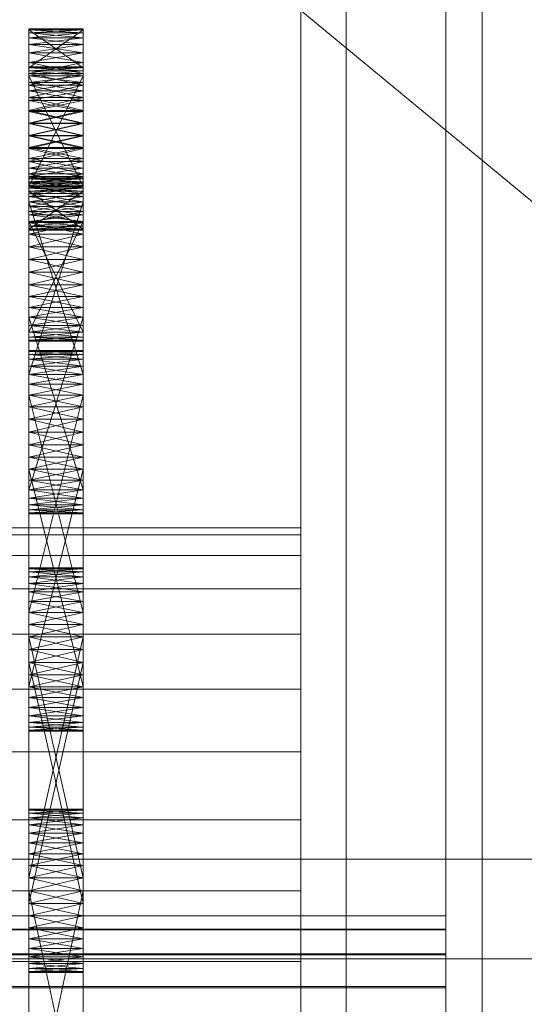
# Model space of a CAD drawing. Header units: millimetres. Extents: x -2233 to 65662, y -50530 to 6847.
# Tile 204 of 256: x 1449 to 1505, y -34366 to -34258. Entities that reach past the tile are written whole.
import ezdxf

# ---------------------------------------------------------------- set-up
doc = ezdxf.new("R2010")
doc.units = ezdxf.units.MM
for name, color, linetype, lineweight in [('COTAS_O', 1, 'Continuous', 0), ('frontal_C03', 7, 'Continuous', 0), ('frontal_secador', 7, 'Continuous', 0), ('frontal_tolva', 7, 'Continuous', 0)]:
    doc.layers.add(name, color=color, linetype=linetype, lineweight=lineweight)
doc.dimstyles.new('R19_100', dxfattribs={"dimtxt": 250, "dimasz": 150, "dimexe": 150, "dimexo": 80, "dimgap": 100, "dimtad": 1, "dimtih": 1, "dimtoh": 1, "dimdsep": 46, "dimcen": 0.09, "dimadec": 0, "dimazin": 0, "dimtfac": 1, "dimtdec": 4, "dimtofl": 0, "dimtmove": 0, "dimatfit": 3, "dimfxl": 1, "dimtolj": 1, "dimtzin": 0, "dimarcsym": 0})

# ---------------------------------------------------------------- blocks, each defined once
blk = doc.blocks.new('DIM_R32_39')
at = {"layer": 'COTAS_O'}
for p, q in [((-1725, -33700), (-1575, -33655)), ((1725, -33700), (1575, -33655)), ((-1725, -34400), (-1725, -33700)), ((-1725, -33700), (1725, -33700)), ((-1725, -33700), (-1575, -33745)), ((1725, -33700), (1575, -33745)), ((1725, -34400), (1725, -33700))]:
    blk.add_line(p, q, dxfattribs=at)
blk.add_text('3450 O', height=250, dxfattribs=at).set_placement((0, -33600))

msp = doc.modelspace()

# ---------------------------------------------------------------- linework, layer by layer
at = {"layer": 'frontal_C03'}
for p, q in [((1496, -35048.843), (1496, -32401.175)), ((1500, -32401.175), (1500, -35048.843)), ((1500, -35052.771), (1500, -32405.103)), ((1500, -32888.298), (1500, -35535.966)), ((1496, -32892.227), (1496, -35539.895)), ((1500, -35539.895), (1500, -32892.227)), ((1485, -35988), (1485, -33145.961)), ((1485, -35988), (1485, -33824.561)), ((1496, -34356.248), (-1496, -34356.248)), ((1496, -34356.275), (-1496, -34356.275)), ((1496, -34357.716), (1496, -34356.248)), ((1496, -34356.248), (1496, -34356.275)), ((1496, -34356.275), (1496, -34357.792)), ((1496, -34357.716), (-1496, -34357.716)), ((1496, -34357.792), (-1496, -34357.792)), ((1496, -34360.456), (1496, -34357.716)), ((1496, -34357.792), (1496, -34360.57)), ((1496, -34360.456), (-1496, -34360.456)), ((1496, -34360.57), (-1496, -34360.57)), ((1496, -34364.05), (1496, -34360.456)), ((1496, -34360.57), (1496, -34364.185)), ((1496, -34364.05), (-1496, -34364.05)), ((-1496, -34364.185), (1496, -34364.185)), ((1496, -34367.952), (1496, -34364.05)), ((1496, -34364.185), (1496, -34368.087))]:
    msp.add_line(p, q, dxfattribs=at)
at = {"layer": 'frontal_secador'}
for p, q in [((1480, -34218.5), (1480, -34479)), ((1480, -34474.82), (1480, -34218.5)), ((1480, -34450.5), (1480, -34237.12)), ((1480, -34474.82), (1480, -34237.12)), ((1480, -34242.82), (1480, -34457.72)), ((1480, -34242.82), (1480, -34479)), ((1480, -34450.5), (1480, -34249.28)), ((1480, -34256.5), (1480, -34457.72)), ((1480, -34450.5), (1480, -34256.5)), ((1715, -34450.5), (1480, -34256.5)), ((1450, -34258.5), (1450, -34262.82)), ((1450, -34258.611), (1450, -34258.5)), ((1450, -34258.941), (1450, -34258.5)), ((1450, -34258.5), (1450, -34263.69)), ((1450, -34260.219), (1450, -34258.5)), ((1456, -34258.611), (1450, -34258.5)), ((1456, -34258.5), (1450, -34258.5)), ((1456, -34258.5), (1450, -34258.611)), ((1450, -34262.82), (1450, -34258.611)), ((1450, -34258.611), (1450, -34258.941)), ((1456, -34262.82), (1450, -34258.611)), ((1456, -34258.611), (1450, -34258.611)), ((1456, -34258.611), (1450, -34258.941)), ((1450, -34258.611), (1450, -34259.481)), ((1450, -34263.15), (1450, -34258.611)), ((1450, -34258.611), (1450, -34261.136)), ((1450, -34258.611), (1450, -34266.092)), ((1450, -34266.419), (1450, -34258.611)), ((1450, -34258.611), (1450, -34275.519)), ((1450, -34276.999), (1450, -34258.611)), ((1456, -34258.941), (1450, -34258.611)), ((1456, -34258.611), (1450, -34262.82)), ((1450, -34260.219), (1450, -34258.941)), ((1450, -34258.941), (1450, -34259.481)), ((1456, -34258.941), (1450, -34258.941)), ((1456, -34258.941), (1450, -34259.481)), ((1456, -34259.481), (1450, -34258.941)), ((1456, -34262.82), (1456, -34258.5)), ((1456, -34258.5), (1456, -34258.611)), ((1456, -34258.5), (1456, -34258.941)), ((1456, -34263.69), (1456, -34258.5)), ((1456, -34258.5), (1456, -34260.219)), ((1456, -34258.611), (1456, -34262.82)), ((1456, -34258.941), (1456, -34258.611)), ((1456, -34259.481), (1456, -34258.611)), ((1456, -34258.611), (1456, -34263.15)), ((1456, -34261.136), (1456, -34258.611)), ((1456, -34266.092), (1456, -34258.611)), ((1456, -34258.611), (1456, -34266.419)), ((1456, -34275.519), (1456, -34258.611)), ((1456, -34258.611), (1456, -34276.999)), ((1456, -34258.941), (1456, -34260.219)), ((1456, -34259.481), (1456, -34258.941)), ((1450, -34259.481), (1450, -34260.219)), ((1456, -34259.481), (1450, -34259.481)), ((1456, -34259.481), (1450, -34260.219)), ((1450, -34259.481), (1450, -34261.136)), ((1456, -34260.219), (1450, -34259.481)), ((1456, -34260.219), (1456, -34259.481)), ((1456, -34261.136), (1456, -34259.481)), ((1450, -34262.21), (1450, -34260.219)), ((1450, -34260.219), (1450, -34261.136)), ((1450, -34264.719), (1450, -34260.219)), ((1450, -34260.219), (1450, -34263.69)), ((1450, -34270.281), (1450, -34260.219)), ((1456, -34260.219), (1450, -34260.219)), ((1456, -34260.219), (1450, -34261.136)), ((1456, -34261.136), (1450, -34260.219)), ((1456, -34260.219), (1456, -34262.21)), ((1456, -34261.136), (1456, -34260.219)), ((1456, -34260.219), (1456, -34264.719)), ((1456, -34263.69), (1456, -34260.219)), ((1456, -34260.219), (1456, -34270.281)), ((1450, -34261.136), (1450, -34262.21)), ((1456, -34261.136), (1450, -34261.136)), ((1456, -34261.136), (1450, -34262.21)), ((1450, -34261.136), (1450, -34263.414)), ((1450, -34261.136), (1450, -34266.092)), ((1456, -34262.21), (1450, -34261.136)), ((1456, -34262.21), (1456, -34261.136)), ((1456, -34263.414), (1456, -34261.136)), ((1456, -34266.092), (1456, -34261.136)), ((1450, -34264.719), (1450, -34262.21)), ((1450, -34262.21), (1450, -34263.414)), ((1456, -34262.21), (1450, -34262.21)), ((1456, -34262.21), (1450, -34263.414)), ((1456, -34263.414), (1450, -34262.21)), ((1450, -34262.709), (1450, -34263.15)), ((1450, -34262.82), (1450, -34262.709)), ((1456, -34262.82), (1450, -34262.709)), ((1456, -34262.709), (1450, -34262.709)), ((1456, -34262.709), (1450, -34262.82)), ((1450, -34263.15), (1450, -34262.82)), ((1456, -34263.15), (1450, -34262.82)), ((1456, -34262.82), (1450, -34262.82)), ((1456, -34262.82), (1450, -34263.15)), ((1450, -34262.82), (1450, -34263.69)), ((1450, -34276.643), (1450, -34262.82)), ((1450, -34262.82), (1450, -34267.623)), ((1450, -34281.143), (1450, -34262.82)), ((1450, -34262.82), (1450, -34278.073)), ((1450, -34291.206), (1450, -34262.82)), ((1450, -34263.15), (1450, -34275.906)), ((1450, -34263.69), (1450, -34263.15)), ((1450, -34264.428), (1450, -34263.15)), ((1450, -34263.15), (1450, -34277.561)), ((1450, -34266.419), (1450, -34263.15)), ((1450, -34271.709), (1450, -34263.15)), ((1456, -34263.69), (1450, -34263.15)), ((1456, -34263.15), (1450, -34263.15)), ((1456, -34263.15), (1450, -34263.69)), ((1456, -34262.21), (1456, -34264.719)), ((1456, -34263.414), (1456, -34262.21)), ((1456, -34263.15), (1456, -34262.709)), ((1456, -34262.709), (1456, -34262.82)), ((1456, -34262.82), (1456, -34263.15)), ((1456, -34263.69), (1456, -34262.82)), ((1456, -34262.82), (1456, -34276.643)), ((1456, -34267.623), (1456, -34262.82)), ((1456, -34262.82), (1456, -34281.143)), ((1456, -34278.073), (1456, -34262.82)), ((1456, -34262.82), (1456, -34291.206)), ((1456, -34275.906), (1456, -34263.15)), ((1456, -34263.15), (1456, -34263.69)), ((1456, -34263.15), (1456, -34264.428)), ((1456, -34277.561), (1456, -34263.15)), ((1456, -34263.15), (1456, -34266.419)), ((1456, -34263.15), (1456, -34271.709)), ((1450, -34263.414), (1450, -34264.719)), ((1456, -34263.414), (1450, -34263.414)), ((1456, -34263.414), (1450, -34264.719)), ((1450, -34263.414), (1450, -34266.092)), ((1456, -34264.719), (1450, -34263.414)), ((1450, -34275.906), (1450, -34263.69)), ((1450, -34263.69), (1450, -34264.428)), ((1456, -34275.906), (1450, -34263.69)), ((1456, -34263.69), (1450, -34263.69)), ((1456, -34263.69), (1450, -34264.428)), ((1450, -34263.69), (1450, -34265.345)), ((1450, -34263.69), (1450, -34267.623)), ((1450, -34263.69), (1450, -34273.117)), ((1450, -34263.69), (1450, -34280.598)), ((1450, -34270.281), (1450, -34263.69)), ((1456, -34264.428), (1450, -34263.69)), ((1450, -34276.643), (1450, -34263.69)), ((1456, -34263.69), (1450, -34275.906)), ((1456, -34264.719), (1456, -34263.414)), ((1456, -34266.092), (1456, -34263.414)), ((1456, -34263.69), (1456, -34275.906)), ((1456, -34264.428), (1456, -34263.69)), ((1456, -34265.345), (1456, -34263.69)), ((1456, -34267.623), (1456, -34263.69)), ((1456, -34273.117), (1456, -34263.69)), ((1456, -34280.598), (1456, -34263.69)), ((1456, -34263.69), (1456, -34270.281)), ((1456, -34263.69), (1456, -34276.643)), ((1450, -34266.419), (1450, -34264.428)), ((1450, -34264.428), (1450, -34265.345)), ((1456, -34264.428), (1450, -34264.428)), ((1456, -34264.428), (1450, -34265.345)), ((1456, -34265.345), (1450, -34264.428)), ((1450, -34267.5), (1450, -34264.719)), ((1450, -34264.719), (1450, -34266.092)), ((1450, -34270.281), (1450, -34264.719)), ((1456, -34264.719), (1450, -34264.719)), ((1456, -34264.719), (1450, -34266.092)), ((1456, -34266.092), (1450, -34264.719)), ((1450, -34265.345), (1450, -34266.419)), ((1456, -34265.345), (1450, -34265.345)), ((1456, -34265.345), (1450, -34266.419)), ((1450, -34265.345), (1450, -34267.623)), ((1456, -34266.419), (1450, -34265.345)), ((1456, -34264.428), (1456, -34266.419)), ((1456, -34265.345), (1456, -34264.428)), ((1456, -34264.719), (1456, -34267.5)), ((1456, -34266.092), (1456, -34264.719)), ((1456, -34264.719), (1456, -34270.281)), ((1456, -34266.419), (1456, -34265.345)), ((1456, -34267.623), (1456, -34265.345)), ((1450, -34266.092), (1450, -34267.5)), ((1456, -34266.092), (1450, -34266.092)), ((1456, -34266.092), (1450, -34267.5)), ((1450, -34266.092), (1450, -34268.908)), ((1450, -34266.092), (1450, -34271.586)), ((1450, -34266.092), (1450, -34275.519)), ((1456, -34267.5), (1450, -34266.092)), ((1450, -34268.928), (1450, -34266.419)), ((1450, -34266.419), (1450, -34267.623)), ((1450, -34271.709), (1450, -34266.419)), ((1456, -34266.419), (1450, -34266.419)), ((1456, -34266.419), (1450, -34267.623)), ((1456, -34267.623), (1450, -34266.419)), ((1450, -34276.999), (1450, -34266.419)), ((1456, -34267.5), (1456, -34266.092)), ((1456, -34268.908), (1456, -34266.092)), ((1456, -34271.586), (1456, -34266.092)), ((1456, -34275.519), (1456, -34266.092)), ((1456, -34266.419), (1456, -34268.928)), ((1456, -34267.623), (1456, -34266.419)), ((1456, -34266.419), (1456, -34271.709)), ((1456, -34266.419), (1456, -34276.999)), ((1450, -34270.281), (1450, -34267.5)), ((1450, -34267.5), (1450, -34268.908)), ((1456, -34267.5), (1450, -34267.5)), ((1456, -34267.5), (1450, -34268.908)), ((1456, -34268.908), (1450, -34267.5)), ((1450, -34267.623), (1450, -34268.928)), ((1456, -34267.623), (1450, -34267.623)), ((1456, -34267.623), (1450, -34268.928)), ((1450, -34267.623), (1450, -34270.301)), ((1450, -34267.623), (1450, -34273.117)), ((1456, -34268.928), (1450, -34267.623)), ((1450, -34267.623), (1450, -34278.073)), ((1456, -34267.5), (1456, -34270.281)), ((1456, -34268.908), (1456, -34267.5)), ((1456, -34268.928), (1456, -34267.623)), ((1456, -34270.301), (1456, -34267.623)), ((1456, -34273.117), (1456, -34267.623)), ((1456, -34278.073), (1456, -34267.623)), ((1450, -34268.908), (1450, -34270.281)), ((1456, -34268.908), (1450, -34268.908)), ((1456, -34268.908), (1450, -34270.281)), ((1450, -34268.908), (1450, -34271.586)), ((1456, -34270.281), (1450, -34268.908)), ((1450, -34271.709), (1450, -34268.928)), ((1450, -34268.928), (1450, -34270.301)), ((1456, -34268.928), (1450, -34268.928)), ((1456, -34268.928), (1450, -34270.301)), ((1456, -34270.301), (1450, -34268.928)), ((1456, -34270.281), (1456, -34268.908)), ((1456, -34271.586), (1456, -34268.908)), ((1456, -34268.928), (1456, -34271.709)), ((1456, -34270.301), (1456, -34268.928)), ((1450, -34272.79), (1450, -34270.281)), ((1450, -34270.281), (1450, -34271.586)), ((1450, -34274.781), (1450, -34270.281)), ((1450, -34280.598), (1450, -34270.281)), ((1456, -34270.281), (1450, -34270.281)), ((1456, -34270.281), (1450, -34271.586)), ((1456, -34271.586), (1450, -34270.281)), ((1450, -34270.301), (1450, -34271.709)), ((1456, -34270.301), (1450, -34270.301)), ((1456, -34270.301), (1450, -34271.709)), ((1450, -34270.301), (1450, -34273.117)), ((1456, -34271.709), (1450, -34270.301)), ((1456, -34270.281), (1456, -34272.79)), ((1456, -34271.586), (1456, -34270.281)), ((1456, -34270.281), (1456, -34274.781)), ((1456, -34270.281), (1456, -34280.598)), ((1456, -34271.709), (1456, -34270.301)), ((1456, -34273.117), (1456, -34270.301)), ((1450, -34271.586), (1450, -34272.79)), ((1456, -34271.586), (1450, -34271.586)), ((1456, -34271.586), (1450, -34272.79)), ((1450, -34271.586), (1450, -34273.864)), ((1450, -34271.586), (1450, -34275.519)), ((1456, -34272.79), (1450, -34271.586)), ((1450, -34274.49), (1450, -34271.709)), ((1450, -34271.709), (1450, -34273.117)), ((1450, -34276.999), (1450, -34271.709)), ((1450, -34292.814), (1450, -34271.709)), ((1450, -34271.709), (1450, -34277.561)), ((1456, -34271.709), (1450, -34271.709)), ((1456, -34271.709), (1450, -34273.117)), ((1456, -34273.117), (1450, -34271.709)), ((1456, -34272.79), (1456, -34271.586)), ((1456, -34273.864), (1456, -34271.586)), ((1456, -34275.519), (1456, -34271.586)), ((1456, -34271.709), (1456, -34274.49)), ((1456, -34273.117), (1456, -34271.709)), ((1456, -34271.709), (1456, -34276.999)), ((1456, -34271.709), (1456, -34292.814)), ((1456, -34277.561), (1456, -34271.709)), ((1450, -34274.781), (1450, -34272.79)), ((1450, -34272.79), (1450, -34273.864)), ((1456, -34272.79), (1450, -34272.79)), ((1456, -34272.79), (1450, -34273.864)), ((1456, -34273.864), (1450, -34272.79)), ((1456, -34272.79), (1456, -34274.781)), ((1456, -34273.864), (1456, -34272.79)), ((1450, -34273.117), (1450, -34274.49)), ((1456, -34273.117), (1450, -34273.117)), ((1456, -34273.117), (1450, -34274.49)), ((1450, -34273.117), (1450, -34275.795)), ((1450, -34273.117), (1450, -34278.073)), ((1450, -34273.117), (1450, -34280.598)), ((1456, -34274.49), (1450, -34273.117)), ((1450, -34273.864), (1450, -34274.781)), ((1456, -34273.864), (1450, -34273.864)), ((1456, -34273.864), (1450, -34274.781)), ((1450, -34273.864), (1450, -34275.519)), ((1456, -34274.781), (1450, -34273.864)), ((1456, -34274.49), (1456, -34273.117)), ((1456, -34275.795), (1456, -34273.117)), ((1456, -34278.073), (1456, -34273.117)), ((1456, -34280.598), (1456, -34273.117)), ((1456, -34274.781), (1456, -34273.864)), ((1456, -34275.519), (1456, -34273.864)), ((1450, -34276.999), (1450, -34274.49)), ((1450, -34274.49), (1450, -34275.795)), ((1456, -34274.49), (1450, -34274.49)), ((1456, -34274.49), (1450, -34275.795)), ((1456, -34275.795), (1450, -34274.49)), ((1450, -34276.059), (1450, -34274.781)), ((1450, -34274.781), (1450, -34275.519)), ((1450, -34280.598), (1450, -34274.781)), ((1456, -34274.781), (1450, -34274.781)), ((1456, -34274.781), (1450, -34275.519)), ((1456, -34275.519), (1450, -34274.781)), ((1450, -34274.925), (1450, -34275.365)), ((1450, -34275.035), (1450, -34274.925)), ((1450, -34274.925), (1450, -34276.643)), ((1450, -34274.925), (1450, -34298.865)), ((1450, -34281.143), (1450, -34274.925)), ((1456, -34275.035), (1450, -34274.925)), ((1456, -34274.925), (1450, -34274.925)), ((1456, -34274.925), (1450, -34275.035)), ((1450, -34275.365), (1450, -34275.035)), ((1456, -34275.365), (1450, -34275.035)), ((1456, -34275.035), (1450, -34275.035)), ((1456, -34275.035), (1450, -34275.365)), ((1450, -34275.035), (1450, -34275.906)), ((1450, -34275.035), (1450, -34277.561)), ((1456, -34274.49), (1456, -34276.999)), ((1456, -34275.795), (1456, -34274.49)), ((1456, -34274.781), (1456, -34276.059)), ((1456, -34275.519), (1456, -34274.781)), ((1456, -34274.781), (1456, -34280.598)), ((1456, -34275.365), (1456, -34274.925)), ((1456, -34274.925), (1456, -34275.035)), ((1456, -34276.643), (1456, -34274.925)), ((1456, -34298.865), (1456, -34274.925)), ((1456, -34274.925), (1456, -34281.143)), ((1456, -34275.035), (1456, -34275.365)), ((1456, -34275.906), (1456, -34275.035)), ((1456, -34277.561), (1456, -34275.035)), ((1450, -34275.365), (1450, -34276.643)), ((1450, -34275.906), (1450, -34275.365)), ((1456, -34275.906), (1450, -34275.365)), ((1456, -34275.365), (1450, -34275.365)), ((1456, -34275.365), (1450, -34275.906)), ((1450, -34275.519), (1450, -34276.059)), ((1456, -34275.519), (1450, -34275.519)), ((1456, -34275.519), (1450, -34276.059)), ((1450, -34275.519), (1450, -34276.389)), ((1450, -34275.519), (1450, -34280.709)), ((1450, -34275.519), (1450, -34280.269)), ((1450, -34275.519), (1450, -34276.999)), ((1456, -34276.059), (1450, -34275.519)), ((1450, -34275.795), (1450, -34276.999)), ((1456, -34275.795), (1450, -34275.795)), ((1456, -34275.795), (1450, -34276.999)), ((1450, -34275.795), (1450, -34278.073)), ((1456, -34276.999), (1450, -34275.795)), ((1450, -34276.643), (1450, -34275.906)), ((1456, -34276.643), (1450, -34275.906)), ((1456, -34275.906), (1450, -34275.906)), ((1456, -34275.906), (1450, -34276.643)), ((1450, -34275.906), (1450, -34277.561)), ((1450, -34297.66), (1450, -34275.906)), ((1450, -34302.95), (1450, -34275.906)), ((1450, -34275.906), (1450, -34288.01)), ((1450, -34311.51), (1450, -34275.906)), ((1450, -34280.598), (1450, -34276.059)), ((1450, -34276.059), (1450, -34276.389)), ((1456, -34276.059), (1450, -34276.059)), ((1456, -34276.059), (1450, -34276.389)), ((1456, -34276.389), (1450, -34276.059)), ((1456, -34276.643), (1456, -34275.365)), ((1456, -34275.365), (1456, -34275.906)), ((1456, -34276.059), (1456, -34275.519)), ((1456, -34276.389), (1456, -34275.519)), ((1456, -34280.709), (1456, -34275.519)), ((1456, -34280.269), (1456, -34275.519)), ((1456, -34276.999), (1456, -34275.519)), ((1456, -34276.999), (1456, -34275.795)), ((1456, -34278.073), (1456, -34275.795)), ((1456, -34275.906), (1456, -34276.643)), ((1456, -34277.561), (1456, -34275.906)), ((1456, -34275.906), (1456, -34297.66)), ((1456, -34275.906), (1456, -34302.95)), ((1456, -34288.01), (1456, -34275.906)), ((1456, -34275.906), (1456, -34311.51)), ((1456, -34276.059), (1456, -34280.598)), ((1456, -34276.389), (1456, -34276.059)), ((1450, -34276.389), (1450, -34280.598)), ((1456, -34276.389), (1450, -34276.389)), ((1456, -34276.389), (1450, -34280.598)), ((1450, -34276.389), (1450, -34280.709)), ((1456, -34280.598), (1450, -34276.389)), ((1450, -34276.643), (1450, -34296.587)), ((1450, -34277.561), (1450, -34276.643)), ((1450, -34278.635), (1450, -34276.643)), ((1450, -34276.643), (1450, -34298.865)), ((1450, -34281.143), (1450, -34276.643)), ((1456, -34277.561), (1450, -34276.643)), ((1456, -34276.643), (1450, -34276.643)), ((1456, -34276.643), (1450, -34277.561)), ((1450, -34278.99), (1450, -34276.999)), ((1450, -34276.999), (1450, -34278.073)), ((1450, -34292.814), (1450, -34276.999)), ((1456, -34276.999), (1450, -34276.999)), ((1456, -34276.999), (1450, -34278.073)), ((1456, -34278.073), (1450, -34276.999)), ((1450, -34280.269), (1450, -34276.999)), ((1456, -34280.598), (1456, -34276.389)), ((1456, -34280.709), (1456, -34276.389)), ((1456, -34296.587), (1456, -34276.643)), ((1456, -34276.643), (1456, -34277.561)), ((1456, -34276.643), (1456, -34278.635)), ((1456, -34298.865), (1456, -34276.643)), ((1456, -34276.643), (1456, -34281.143)), ((1456, -34276.999), (1456, -34278.99)), ((1456, -34278.073), (1456, -34276.999)), ((1456, -34276.999), (1456, -34292.814)), ((1456, -34276.999), (1456, -34280.269)), ((1450, -34296.587), (1450, -34277.561)), ((1450, -34277.561), (1450, -34278.635)), ((1456, -34296.587), (1450, -34277.561)), ((1456, -34277.561), (1450, -34277.561)), ((1456, -34277.561), (1450, -34278.635)), ((1450, -34277.561), (1450, -34279.839)), ((1450, -34277.561), (1450, -34282.517)), ((1450, -34277.561), (1450, -34288.01)), ((1450, -34277.561), (1450, -34292.814)), ((1456, -34278.635), (1450, -34277.561)), ((1450, -34297.66), (1450, -34277.561)), ((1456, -34277.561), (1450, -34296.587)), ((1450, -34278.073), (1450, -34278.99)), ((1456, -34278.073), (1450, -34278.073)), ((1456, -34278.073), (1450, -34278.99)), ((1450, -34278.073), (1450, -34279.728)), ((1450, -34278.073), (1450, -34280.598)), ((1456, -34278.99), (1450, -34278.073)), ((1450, -34278.073), (1450, -34292.484)), ((1450, -34278.073), (1450, -34292.925)), ((1450, -34278.073), (1450, -34291.206)), ((1456, -34277.561), (1456, -34296.587)), ((1456, -34278.635), (1456, -34277.561)), ((1456, -34279.839), (1456, -34277.561)), ((1456, -34282.517), (1456, -34277.561)), ((1456, -34288.01), (1456, -34277.561)), ((1456, -34292.814), (1456, -34277.561)), ((1456, -34277.561), (1456, -34297.66)), ((1456, -34278.99), (1456, -34278.073)), ((1456, -34279.728), (1456, -34278.073)), ((1456, -34280.598), (1456, -34278.073)), ((1456, -34292.484), (1456, -34278.073)), ((1456, -34292.925), (1456, -34278.073)), ((1456, -34291.206), (1456, -34278.073)), ((1450, -34281.143), (1450, -34278.635)), ((1450, -34278.635), (1450, -34279.839)), ((1456, -34278.635), (1450, -34278.635)), ((1456, -34278.635), (1450, -34279.839)), ((1456, -34279.839), (1450, -34278.635)), ((1450, -34291.944), (1450, -34278.99)), ((1450, -34278.99), (1450, -34279.728)), ((1450, -34292.814), (1450, -34278.99)), ((1456, -34278.99), (1450, -34278.99)), ((1456, -34278.99), (1450, -34279.728)), ((1456, -34279.728), (1450, -34278.99)), ((1450, -34280.269), (1450, -34278.99)), ((1456, -34278.635), (1456, -34281.143)), ((1456, -34279.839), (1456, -34278.635)), ((1456, -34278.99), (1456, -34291.944)), ((1456, -34279.728), (1456, -34278.99)), ((1456, -34278.99), (1456, -34292.814)), ((1456, -34278.99), (1456, -34280.269)), ((1450, -34279.728), (1450, -34291.944)), ((1456, -34279.728), (1450, -34279.728)), ((1456, -34279.728), (1450, -34291.944)), ((1450, -34279.728), (1450, -34280.598)), ((1450, -34280.269), (1450, -34279.728)), ((1456, -34280.269), (1450, -34279.728)), ((1456, -34279.728), (1450, -34280.269)), ((1450, -34279.728), (1450, -34292.484)), ((1456, -34291.944), (1450, -34279.728)), ((1450, -34279.839), (1450, -34281.143)), ((1456, -34279.839), (1450, -34279.839)), ((1456, -34279.839), (1450, -34281.143)), ((1450, -34279.839), (1450, -34282.517)), ((1456, -34281.143), (1450, -34279.839)), ((1450, -34280.598), (1450, -34280.269)), ((1456, -34280.598), (1450, -34280.269)), ((1456, -34280.269), (1450, -34280.269)), ((1450, -34280.709), (1450, -34280.269)), ((1456, -34280.269), (1450, -34280.598)), ((1450, -34280.598), (1450, -34280.709)), ((1450, -34280.598), (1456, -34280.598)), ((1456, -34280.598), (1450, -34280.709)), ((1456, -34280.709), (1450, -34280.598)), ((1456, -34291.944), (1456, -34279.728)), ((1456, -34280.598), (1456, -34279.728)), ((1456, -34279.728), (1456, -34280.269)), ((1456, -34292.484), (1456, -34279.728)), ((1456, -34281.143), (1456, -34279.839)), ((1456, -34282.517), (1456, -34279.839)), ((1456, -34280.269), (1456, -34280.598)), ((1456, -34280.269), (1456, -34280.709)), ((1456, -34280.598), (1456, -34280.709)), ((1456, -34280.709), (1450, -34280.709)), ((1450, -34283.925), (1450, -34281.143)), ((1450, -34281.143), (1450, -34282.517)), ((1450, -34286.706), (1450, -34281.143)), ((1450, -34310.969), (1450, -34281.143)), ((1450, -34281.143), (1450, -34298.865)), ((1456, -34281.143), (1450, -34281.143)), ((1456, -34281.143), (1450, -34282.517)), ((1456, -34282.517), (1450, -34281.143)), ((1450, -34291.206), (1450, -34281.143)), ((1456, -34281.143), (1456, -34283.925)), ((1456, -34282.517), (1456, -34281.143)), ((1456, -34281.143), (1456, -34286.706)), ((1456, -34281.143), (1456, -34310.969)), ((1456, -34298.865), (1456, -34281.143)), ((1456, -34281.143), (1456, -34291.206)), ((1450, -34282.517), (1450, -34283.925)), ((1456, -34282.517), (1450, -34282.517)), ((1456, -34282.517), (1450, -34283.925)), ((1450, -34282.517), (1450, -34285.332)), ((1450, -34282.517), (1450, -34288.01)), ((1456, -34283.925), (1450, -34282.517)), ((1456, -34283.925), (1456, -34282.517)), ((1456, -34285.332), (1456, -34282.517)), ((1456, -34288.01), (1456, -34282.517)), ((1450, -34286.706), (1450, -34283.925)), ((1450, -34283.925), (1450, -34285.332)), ((1456, -34283.925), (1450, -34283.925)), ((1456, -34283.925), (1450, -34285.332)), ((1456, -34285.332), (1450, -34283.925)), ((1456, -34283.925), (1456, -34286.706)), ((1456, -34285.332), (1456, -34283.925)), ((1450, -34285.332), (1450, -34286.706)), ((1456, -34285.332), (1450, -34285.332)), ((1456, -34285.332), (1450, -34286.706)), ((1450, -34285.332), (1450, -34288.01)), ((1456, -34286.706), (1450, -34285.332)), ((1456, -34286.706), (1456, -34285.332)), ((1456, -34288.01), (1456, -34285.332)), ((1450, -34289.215), (1450, -34286.706)), ((1450, -34286.706), (1450, -34288.01)), ((1450, -34310.969), (1450, -34286.706)), ((1456, -34286.706), (1450, -34286.706)), ((1456, -34286.706), (1450, -34288.01)), ((1456, -34288.01), (1450, -34286.706)), ((1450, -34291.206), (1450, -34286.706)), ((1456, -34286.706), (1456, -34289.215)), ((1456, -34288.01), (1456, -34286.706)), ((1456, -34286.706), (1456, -34310.969)), ((1456, -34286.706), (1456, -34291.206)), ((1450, -34288.01), (1450, -34289.215)), ((1456, -34288.01), (1450, -34288.01)), ((1456, -34288.01), (1450, -34289.215)), ((1450, -34288.01), (1450, -34290.288)), ((1450, -34288.01), (1450, -34291.944)), ((1450, -34288.01), (1450, -34292.814)), ((1456, -34289.215), (1450, -34288.01)), ((1450, -34288.01), (1450, -34310.232)), ((1450, -34288.01), (1450, -34311.51)), ((1456, -34289.215), (1456, -34288.01)), ((1456, -34290.288), (1456, -34288.01)), ((1456, -34291.944), (1456, -34288.01)), ((1456, -34292.814), (1456, -34288.01)), ((1456, -34310.232), (1456, -34288.01)), ((1456, -34311.51), (1456, -34288.01)), ((1450, -34309.314), (1450, -34289.215)), ((1450, -34289.215), (1450, -34290.288)), ((1450, -34310.969), (1450, -34289.215)), ((1456, -34289.215), (1450, -34289.215)), ((1456, -34289.215), (1450, -34290.288)), ((1456, -34290.288), (1450, -34289.215)), ((1450, -34291.206), (1450, -34289.215)), ((1456, -34289.215), (1456, -34309.314)), ((1456, -34290.288), (1456, -34289.215)), ((1456, -34289.215), (1456, -34310.969)), ((1456, -34289.215), (1456, -34291.206)), ((1450, -34290.288), (1450, -34309.314)), ((1456, -34290.288), (1450, -34290.288)), ((1456, -34290.288), (1450, -34309.314)), ((1450, -34290.288), (1450, -34291.944)), ((1450, -34291.206), (1450, -34290.288)), ((1456, -34291.206), (1450, -34290.288)), ((1456, -34290.288), (1450, -34291.206)), ((1450, -34290.288), (1450, -34310.232)), ((1456, -34309.314), (1450, -34290.288)), ((1456, -34309.314), (1456, -34290.288)), ((1456, -34291.944), (1456, -34290.288)), ((1456, -34290.288), (1456, -34291.206)), ((1456, -34310.232), (1456, -34290.288)), ((1450, -34291.944), (1450, -34291.206)), ((1456, -34291.944), (1450, -34291.206)), ((1456, -34291.206), (1450, -34291.206)), ((1450, -34292.484), (1450, -34291.206)), ((1450, -34292.925), (1450, -34291.206)), ((1456, -34291.206), (1450, -34291.944)), ((1456, -34291.206), (1456, -34291.944)), ((1456, -34291.206), (1456, -34292.484)), ((1456, -34291.206), (1456, -34292.925)), ((1450, -34292.814), (1450, -34291.944)), ((1450, -34291.944), (1450, -34292.484)), ((1450, -34291.944), (1456, -34291.944)), ((1456, -34291.944), (1450, -34292.484)), ((1456, -34292.484), (1450, -34291.944)), ((1450, -34292.484), (1450, -34292.814)), ((1456, -34292.484), (1450, -34292.484)), ((1456, -34292.484), (1450, -34292.814)), ((1456, -34292.814), (1450, -34292.484)), ((1450, -34292.925), (1450, -34292.484)), ((1456, -34291.944), (1456, -34292.814)), ((1456, -34292.484), (1456, -34291.944)), ((1456, -34292.814), (1456, -34292.484)), ((1456, -34292.484), (1456, -34292.925)), ((1450, -34292.814), (1450, -34292.925)), ((1456, -34292.814), (1450, -34292.814)), ((1456, -34292.814), (1450, -34292.925)), ((1456, -34292.925), (1450, -34292.814)), ((1456, -34292.925), (1450, -34292.925)), ((1456, -34292.814), (1456, -34292.925)), ((1450, -34293.95), (1450, -34294.391)), ((1450, -34294.061), (1450, -34293.95)), ((1456, -34294.061), (1450, -34293.95)), ((1456, -34293.95), (1450, -34293.95)), ((1456, -34293.95), (1450, -34294.061)), ((1450, -34294.391), (1450, -34294.061)), ((1456, -34294.391), (1450, -34294.061)), ((1456, -34294.061), (1450, -34294.061)), ((1456, -34294.061), (1450, -34294.391)), ((1450, -34294.061), (1450, -34294.931)), ((1450, -34296.587), (1450, -34294.061)), ((1450, -34294.391), (1450, -34295.669)), ((1450, -34294.931), (1450, -34294.391)), ((1450, -34294.391), (1450, -34297.66)), ((1450, -34294.391), (1450, -34325.517)), ((1456, -34294.931), (1450, -34294.391)), ((1456, -34294.391), (1450, -34294.391)), ((1456, -34294.391), (1450, -34294.931)), ((1456, -34294.391), (1456, -34293.95)), ((1456, -34293.95), (1456, -34294.061)), ((1456, -34294.061), (1456, -34294.391)), ((1456, -34294.931), (1456, -34294.061)), ((1456, -34294.061), (1456, -34296.587)), ((1456, -34295.669), (1456, -34294.391)), ((1456, -34294.391), (1456, -34294.931)), ((1456, -34297.66), (1456, -34294.391)), ((1456, -34325.517), (1456, -34294.391)), ((1450, -34295.669), (1450, -34294.931)), ((1456, -34295.669), (1450, -34294.931)), ((1456, -34294.931), (1450, -34294.931)), ((1456, -34294.931), (1450, -34295.669)), ((1450, -34294.931), (1450, -34296.587)), ((1450, -34294.931), (1450, -34298.865)), ((1450, -34294.931), (1450, -34304.358)), ((1450, -34295.669), (1450, -34297.66)), ((1450, -34296.587), (1450, -34295.669)), ((1456, -34296.587), (1450, -34295.669)), ((1456, -34295.669), (1450, -34295.669)), ((1456, -34295.669), (1450, -34296.587)), ((1456, -34294.931), (1456, -34295.669)), ((1456, -34296.587), (1456, -34294.931)), ((1456, -34298.865), (1456, -34294.931)), ((1456, -34304.358), (1456, -34294.931)), ((1456, -34297.66), (1456, -34295.669)), ((1456, -34295.669), (1456, -34296.587)), ((1450, -34297.66), (1450, -34296.587)), ((1456, -34297.66), (1450, -34296.587)), ((1456, -34296.587), (1450, -34296.587)), ((1456, -34296.587), (1450, -34297.66)), ((1450, -34296.587), (1450, -34298.865)), ((1450, -34324.143), (1450, -34296.587)), ((1450, -34329.706), (1450, -34296.587)), ((1450, -34296.587), (1450, -34304.358)), ((1450, -34335.925), (1450, -34296.587)), ((1456, -34296.587), (1456, -34297.66)), ((1456, -34298.865), (1456, -34296.587)), ((1456, -34296.587), (1456, -34324.143)), ((1456, -34296.587), (1456, -34329.706)), ((1456, -34304.358), (1456, -34296.587)), ((1456, -34296.587), (1456, -34335.925)), ((1450, -34297.66), (1450, -34322.839)), ((1450, -34298.865), (1450, -34297.66)), ((1450, -34300.169), (1450, -34297.66)), ((1450, -34297.66), (1450, -34325.517)), ((1450, -34302.95), (1450, -34297.66)), ((1450, -34333.288), (1450, -34297.66)), ((1456, -34298.865), (1450, -34297.66)), ((1456, -34297.66), (1450, -34297.66)), ((1456, -34297.66), (1450, -34298.865)), ((1456, -34322.839), (1456, -34297.66)), ((1456, -34297.66), (1456, -34298.865)), ((1456, -34297.66), (1456, -34300.169)), ((1456, -34325.517), (1456, -34297.66)), ((1456, -34297.66), (1456, -34302.95)), ((1456, -34297.66), (1456, -34333.288)), ((1450, -34322.839), (1450, -34298.865)), ((1450, -34298.865), (1450, -34300.169)), ((1456, -34322.839), (1450, -34298.865)), ((1456, -34298.865), (1450, -34298.865)), ((1456, -34298.865), (1450, -34300.169)), ((1450, -34298.865), (1450, -34301.543)), ((1450, -34298.865), (1450, -34304.358)), ((1450, -34298.865), (1450, -34309.314)), ((1450, -34298.865), (1450, -34310.969)), ((1456, -34300.169), (1450, -34298.865)), ((1450, -34324.143), (1450, -34298.865)), ((1456, -34298.865), (1450, -34322.839)), ((1456, -34298.865), (1456, -34322.839)), ((1456, -34300.169), (1456, -34298.865)), ((1456, -34301.543), (1456, -34298.865)), ((1456, -34304.358), (1456, -34298.865)), ((1456, -34309.314), (1456, -34298.865)), ((1456, -34310.969), (1456, -34298.865)), ((1456, -34298.865), (1456, -34324.143)), ((1450, -34302.95), (1450, -34300.169)), ((1450, -34300.169), (1450, -34301.543)), ((1456, -34300.169), (1450, -34300.169)), ((1456, -34300.169), (1450, -34301.543)), ((1456, -34301.543), (1450, -34300.169)), ((1456, -34300.169), (1456, -34302.95)), ((1456, -34301.543), (1456, -34300.169)), ((1450, -34301.543), (1450, -34302.95)), ((1456, -34301.543), (1450, -34301.543)), ((1456, -34301.543), (1450, -34302.95)), ((1450, -34301.543), (1450, -34304.358)), ((1456, -34302.95), (1450, -34301.543)), ((1456, -34302.95), (1456, -34301.543)), ((1456, -34304.358), (1456, -34301.543)), ((1450, -34305.732), (1450, -34302.95)), ((1450, -34302.95), (1450, -34304.358)), ((1450, -34333.288), (1450, -34302.95)), ((1456, -34302.95), (1450, -34302.95)), ((1456, -34302.95), (1450, -34304.358)), ((1456, -34304.358), (1450, -34302.95)), ((1450, -34308.24), (1450, -34302.95)), ((1450, -34311.51), (1450, -34302.95)), ((1456, -34302.95), (1456, -34305.732)), ((1456, -34304.358), (1456, -34302.95)), ((1456, -34302.95), (1456, -34333.288)), ((1456, -34302.95), (1456, -34308.24)), ((1456, -34302.95), (1456, -34311.51)), ((1450, -34304.358), (1450, -34305.732)), ((1456, -34304.358), (1450, -34304.358)), ((1456, -34304.358), (1450, -34305.732)), ((1450, -34304.358), (1450, -34307.036)), ((1450, -34304.358), (1450, -34309.314)), ((1456, -34305.732), (1450, -34304.358)), ((1450, -34304.358), (1450, -34332.215)), ((1450, -34304.358), (1450, -34334.206)), ((1450, -34304.358), (1450, -34335.925)), ((1456, -34305.732), (1456, -34304.358)), ((1456, -34307.036), (1456, -34304.358)), ((1456, -34309.314), (1456, -34304.358)), ((1456, -34332.215), (1456, -34304.358)), ((1456, -34334.206), (1456, -34304.358)), ((1456, -34335.925), (1456, -34304.358)), ((1450, -34331.01), (1450, -34305.732)), ((1450, -34305.732), (1450, -34307.036)), ((1450, -34333.288), (1450, -34305.732)), ((1456, -34305.732), (1450, -34305.732)), ((1456, -34305.732), (1450, -34307.036)), ((1456, -34307.036), (1450, -34305.732)), ((1450, -34308.24), (1450, -34305.732)), ((1456, -34305.732), (1456, -34331.01)), ((1456, -34307.036), (1456, -34305.732)), ((1456, -34305.732), (1456, -34333.288)), ((1456, -34305.732), (1456, -34308.24)), ((1450, -34307.036), (1450, -34331.01)), ((1456, -34307.036), (1450, -34307.036)), ((1456, -34307.036), (1450, -34331.01)), ((1450, -34307.036), (1450, -34309.314)), ((1450, -34308.24), (1450, -34307.036)), ((1456, -34308.24), (1450, -34307.036)), ((1456, -34307.036), (1450, -34308.24)), ((1450, -34307.036), (1450, -34332.215)), ((1456, -34331.01), (1450, -34307.036)), ((1456, -34331.01), (1456, -34307.036)), ((1456, -34309.314), (1456, -34307.036)), ((1456, -34307.036), (1456, -34308.24)), ((1456, -34332.215), (1456, -34307.036)), ((1450, -34309.314), (1450, -34308.24)), ((1456, -34309.314), (1450, -34308.24)), ((1456, -34308.24), (1450, -34308.24)), ((1450, -34310.232), (1450, -34308.24)), ((1450, -34311.51), (1450, -34308.24)), ((1456, -34308.24), (1450, -34309.314)), ((1456, -34308.24), (1456, -34309.314)), ((1456, -34308.24), (1456, -34310.232)), ((1456, -34308.24), (1456, -34311.51)), ((1450, -34310.969), (1450, -34309.314)), ((1450, -34309.314), (1450, -34310.232)), ((1450, -34309.314), (1450, -34311.84)), ((1450, -34309.314), (1456, -34309.314)), ((1456, -34309.314), (1450, -34310.232)), ((1456, -34310.232), (1450, -34309.314)), ((1456, -34309.314), (1456, -34310.969)), ((1456, -34310.232), (1456, -34309.314)), ((1456, -34311.84), (1456, -34309.314)), ((1450, -34310.232), (1450, -34310.969)), ((1456, -34310.232), (1450, -34310.232)), ((1456, -34310.232), (1450, -34310.969)), ((1456, -34310.969), (1450, -34310.232)), ((1450, -34311.51), (1450, -34310.232)), ((1450, -34311.84), (1450, -34310.969)), ((1450, -34310.969), (1450, -34311.51)), ((1456, -34310.969), (1450, -34310.969)), ((1456, -34310.969), (1450, -34311.51)), ((1456, -34311.51), (1450, -34310.969)), ((1456, -34310.969), (1456, -34310.232)), ((1456, -34310.232), (1456, -34311.51)), ((1456, -34310.969), (1456, -34311.84)), ((1456, -34311.51), (1456, -34310.969)), ((1450, -34311.51), (1450, -34311.84)), ((1456, -34311.51), (1450, -34311.51)), ((1456, -34311.51), (1450, -34311.84)), ((1456, -34311.84), (1450, -34311.51)), ((1450, -34311.95), (1450, -34311.51)), ((1450, -34311.84), (1450, -34311.95)), ((1456, -34311.84), (1450, -34311.84)), ((1456, -34311.84), (1450, -34311.95)), ((1456, -34311.95), (1450, -34311.84)), ((1456, -34311.95), (1450, -34311.95)), ((1456, -34311.84), (1456, -34311.51)), ((1456, -34311.51), (1456, -34311.95)), ((1456, -34311.84), (1456, -34311.95)), ((1480, -34313.5), (1325, -34313.5)), ((1480, -34314.269), (1325, -34314.269)), ((1480, -34314.269), (1480, -34313.5)), ((1480, -34316.545), (1480, -34314.269)), ((1480, -34316.545), (1325, -34316.545)), ((1480, -34320.241), (1480, -34316.545)), ((1450, -34317.925), (1450, -34318.365)), ((1450, -34318.035), (1450, -34317.925)), ((1450, -34317.925), (1450, -34319.643)), ((1456, -34318.035), (1450, -34317.925)), ((1456, -34317.925), (1450, -34317.925)), ((1456, -34317.925), (1450, -34318.035)), ((1450, -34318.365), (1450, -34318.035)), ((1456, -34318.365), (1450, -34318.035)), ((1456, -34318.035), (1450, -34318.035)), ((1456, -34318.035), (1450, -34318.365)), ((1450, -34318.035), (1450, -34318.906)), ((1450, -34318.035), (1450, -34320.561)), ((1450, -34318.035), (1450, -34325.517)), ((1450, -34322.839), (1450, -34318.035)), ((1450, -34318.365), (1450, -34319.643)), ((1450, -34318.906), (1450, -34318.365)), ((1456, -34318.906), (1450, -34318.365)), ((1456, -34318.365), (1450, -34318.365)), ((1456, -34318.365), (1450, -34318.906)), ((1456, -34318.365), (1456, -34317.925)), ((1456, -34317.925), (1456, -34318.035)), ((1456, -34319.643), (1456, -34317.925)), ((1456, -34318.035), (1456, -34318.365)), ((1456, -34318.906), (1456, -34318.035)), ((1456, -34320.561), (1456, -34318.035)), ((1456, -34325.517), (1456, -34318.035)), ((1456, -34318.035), (1456, -34322.839)), ((1456, -34319.643), (1456, -34318.365)), ((1456, -34318.365), (1456, -34318.906)), ((1450, -34319.643), (1450, -34318.906)), ((1456, -34319.643), (1450, -34318.906)), ((1456, -34318.906), (1450, -34318.906)), ((1456, -34318.906), (1450, -34319.643)), ((1450, -34318.906), (1450, -34320.561)), ((1450, -34322.839), (1450, -34318.906)), ((1450, -34319.643), (1450, -34321.635)), ((1450, -34320.561), (1450, -34319.643)), ((1450, -34319.643), (1450, -34324.143)), ((1450, -34319.643), (1450, -34354.908)), ((1450, -34357.586), (1450, -34319.643)), ((1456, -34320.561), (1450, -34319.643)), ((1456, -34319.643), (1450, -34319.643)), ((1456, -34319.643), (1450, -34320.561)), ((1456, -34318.906), (1456, -34319.643)), ((1456, -34320.561), (1456, -34318.906)), ((1456, -34318.906), (1456, -34322.839)), ((1456, -34321.635), (1456, -34319.643)), ((1456, -34319.643), (1456, -34320.561)), ((1456, -34324.143), (1456, -34319.643)), ((1456, -34354.908), (1456, -34319.643)), ((1456, -34319.643), (1456, -34357.586)), ((1480, -34320.241), (1325, -34320.241)), ((1450, -34321.635), (1450, -34320.561)), ((1456, -34321.635), (1450, -34320.561)), ((1456, -34320.561), (1450, -34320.561)), ((1456, -34320.561), (1450, -34321.635)), ((1450, -34320.561), (1450, -34322.839)), ((1450, -34320.561), (1450, -34325.517)), ((1456, -34320.561), (1456, -34321.635)), ((1456, -34322.839), (1456, -34320.561)), ((1456, -34325.517), (1456, -34320.561)), ((1480, -34325.216), (1480, -34320.241)), ((1450, -34321.635), (1450, -34324.143)), ((1450, -34322.839), (1450, -34321.635)), ((1456, -34322.839), (1450, -34321.635)), ((1456, -34321.635), (1450, -34321.635)), ((1456, -34321.635), (1450, -34322.839)), ((1456, -34324.143), (1456, -34321.635)), ((1456, -34321.635), (1456, -34322.839)), ((1450, -34324.143), (1450, -34322.839)), ((1456, -34324.143), (1450, -34322.839)), ((1456, -34322.839), (1450, -34322.839)), ((1456, -34322.839), (1450, -34324.143)), ((1450, -34322.839), (1450, -34325.517)), ((1450, -34353.5), (1450, -34322.839)), ((1450, -34358.79), (1450, -34322.839)), ((1450, -34362.059), (1450, -34322.839)), ((1456, -34322.839), (1456, -34324.143)), ((1456, -34325.517), (1456, -34322.839)), ((1456, -34322.839), (1456, -34353.5)), ((1456, -34322.839), (1456, -34358.79)), ((1456, -34322.839), (1456, -34362.059)), ((1450, -34324.143), (1450, -34352.092)), ((1450, -34325.517), (1450, -34324.143)), ((1450, -34326.925), (1450, -34324.143)), ((1450, -34324.143), (1450, -34354.908)), ((1450, -34357.586), (1450, -34324.143)), ((1456, -34325.517), (1450, -34324.143)), ((1456, -34324.143), (1450, -34324.143)), ((1456, -34324.143), (1450, -34325.517)), ((1450, -34329.706), (1450, -34324.143)), ((1456, -34352.092), (1456, -34324.143)), ((1456, -34324.143), (1456, -34325.517)), ((1456, -34324.143), (1456, -34326.925)), ((1456, -34354.908), (1456, -34324.143)), ((1456, -34324.143), (1456, -34357.586)), ((1456, -34324.143), (1456, -34329.706)), ((1480, -34325.216), (1325, -34325.216)), ((1450, -34352.092), (1450, -34325.517)), ((1450, -34325.517), (1450, -34326.925)), ((1456, -34352.092), (1450, -34325.517)), ((1456, -34325.517), (1450, -34325.517)), ((1456, -34325.517), (1450, -34326.925)), ((1450, -34325.517), (1450, -34328.332)), ((1450, -34325.517), (1450, -34331.01)), ((1450, -34325.517), (1450, -34334.944)), ((1450, -34325.517), (1450, -34333.288)), ((1456, -34326.925), (1450, -34325.517)), ((1450, -34353.5), (1450, -34325.517)), ((1450, -34325.517), (1450, -34356.281)), ((1450, -34325.517), (1450, -34358.79)), ((1450, -34325.517), (1450, -34362.059)), ((1456, -34325.517), (1450, -34352.092)), ((1456, -34325.517), (1456, -34352.092)), ((1456, -34326.925), (1456, -34325.517)), ((1456, -34328.332), (1456, -34325.517)), ((1456, -34331.01), (1456, -34325.517)), ((1456, -34334.944), (1456, -34325.517)), ((1456, -34333.288), (1456, -34325.517)), ((1456, -34325.517), (1456, -34353.5)), ((1456, -34356.281), (1456, -34325.517)), ((1456, -34358.79), (1456, -34325.517)), ((1456, -34362.059), (1456, -34325.517)), ((1480, -34331.277), (1480, -34325.216)), ((1450, -34354.908), (1450, -34326.925)), ((1450, -34326.925), (1450, -34328.332)), ((1450, -34357.586), (1450, -34326.925)), ((1456, -34326.925), (1450, -34326.925)), ((1456, -34326.925), (1450, -34328.332)), ((1456, -34328.332), (1450, -34326.925)), ((1450, -34329.706), (1450, -34326.925)), ((1456, -34326.925), (1456, -34354.908)), ((1456, -34328.332), (1456, -34326.925)), ((1456, -34326.925), (1456, -34357.586)), ((1456, -34326.925), (1456, -34329.706)), ((1450, -34328.332), (1450, -34354.908)), ((1456, -34328.332), (1450, -34328.332)), ((1456, -34328.332), (1450, -34354.908)), ((1450, -34328.332), (1450, -34331.01)), ((1450, -34329.706), (1450, -34328.332)), ((1456, -34329.706), (1450, -34328.332)), ((1456, -34328.332), (1450, -34329.706)), ((1450, -34328.332), (1450, -34356.281)), ((1456, -34354.908), (1450, -34328.332)), ((1456, -34354.908), (1456, -34328.332)), ((1456, -34331.01), (1456, -34328.332)), ((1456, -34328.332), (1456, -34329.706)), ((1456, -34356.281), (1456, -34328.332)), ((1450, -34331.01), (1450, -34329.706)), ((1456, -34331.01), (1450, -34329.706)), ((1456, -34329.706), (1450, -34329.706)), ((1450, -34332.215), (1450, -34329.706)), ((1450, -34334.206), (1450, -34329.706)), ((1450, -34335.925), (1450, -34329.706)), ((1456, -34329.706), (1450, -34331.01)), ((1456, -34329.706), (1456, -34331.01)), ((1456, -34329.706), (1456, -34332.215)), ((1456, -34329.706), (1456, -34334.206)), ((1456, -34329.706), (1456, -34335.925)), ((1480, -34331.277), (1325, -34331.277)), ((1450, -34333.288), (1450, -34331.01)), ((1450, -34331.01), (1450, -34332.215)), ((1450, -34331.01), (1450, -34334.944)), ((1450, -34331.01), (1456, -34331.01)), ((1456, -34331.01), (1450, -34332.215)), ((1456, -34332.215), (1450, -34331.01)), ((1456, -34331.01), (1456, -34333.288)), ((1456, -34332.215), (1456, -34331.01)), ((1456, -34334.944), (1456, -34331.01)), ((1480, -34338.193), (1480, -34331.277)), ((1450, -34332.215), (1450, -34333.288)), ((1456, -34332.215), (1450, -34332.215)), ((1456, -34332.215), (1450, -34333.288)), ((1456, -34333.288), (1450, -34332.215)), ((1450, -34334.206), (1450, -34332.215)), ((1456, -34333.288), (1456, -34332.215)), ((1456, -34332.215), (1456, -34334.206)), ((1450, -34334.944), (1450, -34333.288)), ((1450, -34333.288), (1450, -34334.206)), ((1450, -34335.814), (1450, -34333.288)), ((1456, -34333.288), (1450, -34333.288)), ((1456, -34333.288), (1450, -34334.206)), ((1456, -34334.206), (1450, -34333.288)), ((1456, -34333.288), (1456, -34334.944)), ((1456, -34334.206), (1456, -34333.288)), ((1456, -34333.288), (1456, -34335.814)), ((1450, -34334.206), (1450, -34334.944)), ((1456, -34334.206), (1450, -34334.206)), ((1456, -34334.206), (1450, -34334.944)), ((1456, -34334.944), (1450, -34334.206)), ((1450, -34335.484), (1450, -34334.206)), ((1450, -34335.925), (1450, -34334.206)), ((1456, -34334.944), (1456, -34334.206)), ((1456, -34334.206), (1456, -34335.484)), ((1456, -34334.206), (1456, -34335.925)), ((1450, -34335.814), (1450, -34334.944)), ((1450, -34334.944), (1450, -34335.484)), ((1456, -34334.944), (1450, -34334.944)), ((1456, -34334.944), (1450, -34335.484)), ((1456, -34335.484), (1450, -34334.944)), ((1450, -34335.484), (1450, -34335.814)), ((1456, -34335.484), (1450, -34335.484)), ((1456, -34335.484), (1450, -34335.814)), ((1456, -34335.814), (1450, -34335.484)), ((1450, -34335.925), (1450, -34335.484)), ((1450, -34335.814), (1450, -34335.925)), ((1456, -34335.814), (1450, -34335.814)), ((1456, -34335.814), (1450, -34335.925)), ((1456, -34335.925), (1450, -34335.814)), ((1456, -34335.925), (1450, -34335.925)), ((1456, -34334.944), (1456, -34335.814)), ((1456, -34335.484), (1456, -34334.944)), ((1456, -34335.814), (1456, -34335.484)), ((1456, -34335.484), (1456, -34335.925)), ((1456, -34335.814), (1456, -34335.925)), ((1480, -34338.193), (1325, -34338.193)), ((1480, -34345.696), (1480, -34338.193)), ((1450, -34344.611), (1450, -34344.5)), ((1456, -34344.611), (1450, -34344.5)), ((1456, -34344.5), (1450, -34344.5)), ((1456, -34344.5), (1450, -34344.611)), ((1450, -34344.611), (1450, -34345.481)), ((1450, -34344.941), (1450, -34344.611)), ((1450, -34344.611), (1450, -34347.136)), ((1456, -34344.941), (1450, -34344.611)), ((1456, -34344.611), (1450, -34344.611)), ((1456, -34344.611), (1450, -34344.941)), ((1456, -34344.611), (1456, -34344.5)), ((1456, -34345.481), (1456, -34344.611)), ((1456, -34344.611), (1456, -34344.941)), ((1456, -34347.136), (1456, -34344.611)), ((1480, -34345.696), (1325, -34345.696)), ((1450, -34345.481), (1450, -34344.941)), ((1456, -34345.481), (1450, -34344.941)), ((1456, -34344.941), (1450, -34344.941)), ((1456, -34344.941), (1450, -34345.481)), ((1450, -34345.481), (1450, -34347.136)), ((1450, -34346.219), (1450, -34345.481)), ((1450, -34349.414), (1450, -34345.481)), ((1450, -34384.281), (1450, -34345.481)), ((1456, -34346.219), (1450, -34345.481)), ((1456, -34345.481), (1450, -34345.481)), ((1456, -34345.481), (1450, -34346.219)), ((1456, -34344.941), (1456, -34345.481)), ((1456, -34347.136), (1456, -34345.481)), ((1456, -34345.481), (1456, -34346.219)), ((1456, -34345.481), (1456, -34349.414)), ((1456, -34345.481), (1456, -34384.281)), ((1480, -34353.5), (1480, -34345.696)), ((1450, -34347.136), (1450, -34346.219)), ((1456, -34347.136), (1450, -34346.219)), ((1456, -34346.219), (1450, -34346.219)), ((1456, -34346.219), (1450, -34347.136)), ((1456, -34346.219), (1456, -34347.136)), ((1450, -34347.136), (1450, -34349.414)), ((1450, -34348.21), (1450, -34347.136)), ((1450, -34347.136), (1450, -34352.092)), ((1450, -34347.136), (1450, -34384.281)), ((1456, -34348.21), (1450, -34347.136)), ((1456, -34347.136), (1450, -34347.136)), ((1456, -34347.136), (1450, -34348.21)), ((1456, -34349.414), (1456, -34347.136)), ((1456, -34347.136), (1456, -34348.21)), ((1456, -34352.092), (1456, -34347.136)), ((1456, -34384.281), (1456, -34347.136)), ((1450, -34349.414), (1450, -34348.21)), ((1456, -34349.414), (1450, -34348.21)), ((1456, -34348.21), (1450, -34348.21)), ((1456, -34348.21), (1450, -34349.414)), ((1456, -34348.21), (1456, -34349.414)), ((1450, -34349.414), (1450, -34352.092)), ((1450, -34350.719), (1450, -34349.414)), ((1450, -34384.281), (1450, -34349.414)), ((1456, -34350.719), (1450, -34349.414)), ((1456, -34349.414), (1450, -34349.414)), ((1456, -34349.414), (1450, -34350.719)), ((1456, -34352.092), (1456, -34349.414)), ((1456, -34349.414), (1456, -34350.719)), ((1456, -34349.414), (1456, -34384.281)), ((1450, -34352.092), (1450, -34350.719)), ((1456, -34352.092), (1450, -34350.719)), ((1456, -34350.719), (1450, -34350.719)), ((1456, -34350.719), (1450, -34352.092)), ((1456, -34350.719), (1456, -34352.092)), ((1450, -34381.5), (1450, -34352.092)), ((1450, -34352.092), (1450, -34353.5)), ((1450, -34384.281), (1450, -34352.092)), ((1456, -34353.5), (1450, -34352.092)), ((1456, -34352.092), (1450, -34352.092)), ((1456, -34352.092), (1450, -34353.5)), ((1450, -34352.092), (1450, -34354.908)), ((1456, -34352.092), (1456, -34381.5)), ((1456, -34353.5), (1456, -34352.092)), ((1456, -34352.092), (1456, -34384.281)), ((1456, -34354.908), (1456, -34352.092)), ((1325, -34353.5), (1480, -34353.5)), ((1450, -34353.5), (1450, -34381.5)), ((1456, -34381.5), (1450, -34353.5)), ((1456, -34353.5), (1450, -34353.5)), ((1456, -34353.5), (1450, -34381.5)), ((1450, -34354.908), (1450, -34353.5)), ((1456, -34354.908), (1450, -34353.5)), ((1450, -34356.281), (1450, -34353.5)), ((1450, -34358.79), (1450, -34353.5)), ((1456, -34353.5), (1450, -34354.908)), ((1456, -34381.5), (1456, -34353.5)), ((1456, -34353.5), (1456, -34354.908)), ((1456, -34353.5), (1456, -34356.281)), ((1456, -34353.5), (1456, -34358.79)), ((1480, -34361.304), (1480, -34353.5)), ((1450, -34357.586), (1450, -34354.908)), ((1450, -34354.908), (1450, -34356.281)), ((1450, -34354.908), (1450, -34359.864)), ((1450, -34354.908), (1450, -34362.389)), ((1450, -34354.908), (1456, -34354.908)), ((1456, -34354.908), (1450, -34356.281)), ((1456, -34356.281), (1450, -34354.908)), ((1456, -34354.908), (1456, -34357.586)), ((1456, -34356.281), (1456, -34354.908)), ((1456, -34359.864), (1456, -34354.908)), ((1456, -34362.389), (1456, -34354.908)), ((1450, -34356.281), (1450, -34357.586)), ((1456, -34356.281), (1450, -34356.281)), ((1456, -34356.281), (1450, -34357.586)), ((1456, -34357.586), (1450, -34356.281)), ((1450, -34358.79), (1450, -34356.281)), ((1456, -34357.586), (1456, -34356.281)), ((1456, -34356.281), (1456, -34358.79)), ((1450, -34359.864), (1450, -34357.586)), ((1450, -34357.586), (1450, -34358.79)), ((1450, -34361.519), (1450, -34357.586)), ((1450, -34362.389), (1450, -34357.586)), ((1456, -34357.586), (1450, -34357.586)), ((1456, -34357.586), (1450, -34358.79)), ((1456, -34358.79), (1450, -34357.586)), ((1456, -34357.586), (1456, -34359.864)), ((1456, -34358.79), (1456, -34357.586)), ((1456, -34357.586), (1456, -34361.519)), ((1456, -34357.586), (1456, -34362.389)), ((1450, -34358.79), (1450, -34359.864)), ((1456, -34358.79), (1450, -34358.79)), ((1456, -34358.79), (1450, -34359.864)), ((1456, -34359.864), (1450, -34358.79)), ((1450, -34360.781), (1450, -34358.79)), ((1450, -34362.059), (1450, -34358.79)), ((1450, -34361.519), (1450, -34359.864)), ((1450, -34359.864), (1450, -34360.781)), ((1450, -34359.864), (1450, -34362.389)), ((1456, -34359.864), (1450, -34359.864)), ((1456, -34359.864), (1450, -34360.781)), ((1456, -34360.781), (1450, -34359.864)), ((1456, -34359.864), (1456, -34358.79)), ((1456, -34358.79), (1456, -34360.781)), ((1456, -34358.79), (1456, -34362.059)), ((1456, -34359.864), (1456, -34361.519)), ((1456, -34360.781), (1456, -34359.864)), ((1456, -34362.389), (1456, -34359.864)), ((1450, -34360.781), (1450, -34361.519)), ((1456, -34360.781), (1450, -34360.781)), ((1456, -34360.781), (1450, -34361.519)), ((1456, -34361.519), (1450, -34360.781)), ((1450, -34362.059), (1450, -34360.781)), ((1456, -34361.519), (1456, -34360.781)), ((1456, -34360.781), (1456, -34362.059)), ((1480, -34361.304), (1325, -34361.304)), ((1450, -34362.389), (1450, -34361.519)), ((1450, -34361.519), (1450, -34362.059)), ((1456, -34361.519), (1450, -34361.519)), ((1456, -34361.519), (1450, -34362.059)), ((1456, -34362.059), (1450, -34361.519)), ((1456, -34361.519), (1456, -34362.389)), ((1456, -34362.059), (1456, -34361.519)), ((1480, -34361.304), (1480, -34368.807)), ((1450, -34362.059), (1450, -34362.389)), ((1456, -34362.059), (1450, -34362.059)), ((1456, -34362.059), (1450, -34362.389)), ((1456, -34362.389), (1450, -34362.059)), ((1450, -34362.5), (1450, -34362.059)), ((1450, -34362.389), (1450, -34362.5)), ((1456, -34362.389), (1450, -34362.389)), ((1456, -34362.389), (1450, -34362.5)), ((1456, -34362.5), (1450, -34362.389)), ((1456, -34362.5), (1450, -34362.5)), ((1456, -34362.389), (1456, -34362.059)), ((1456, -34362.059), (1456, -34362.5)), ((1456, -34362.389), (1456, -34362.5))]:
    msp.add_line(p, q, dxfattribs=at)
at = {"layer": 'frontal_tolva'}
for p, q in [((-1821.5, -34350), (1821.5, -34350)), ((-1821.5, -34361), (1821.5, -34361))]:
    msp.add_line(p, q, dxfattribs=at)

# ---------------------------------------------------------------- dimensions: what is measured, and where the dimension line sits
at = {"layer": 'COTAS_O'}
dim = msp.add_aligned_dim(p1=(-1725, -34400), p2=(1725, -34400), distance=700, text='<> O', dimstyle='R19_100', dxfattribs=at)
dim.commit()
dim.dimension.update_dxf_attribs({"geometry": 'DIM_R32_39', "text_midpoint": (0, -33700)})

doc.saveas('drawing.dxf')
